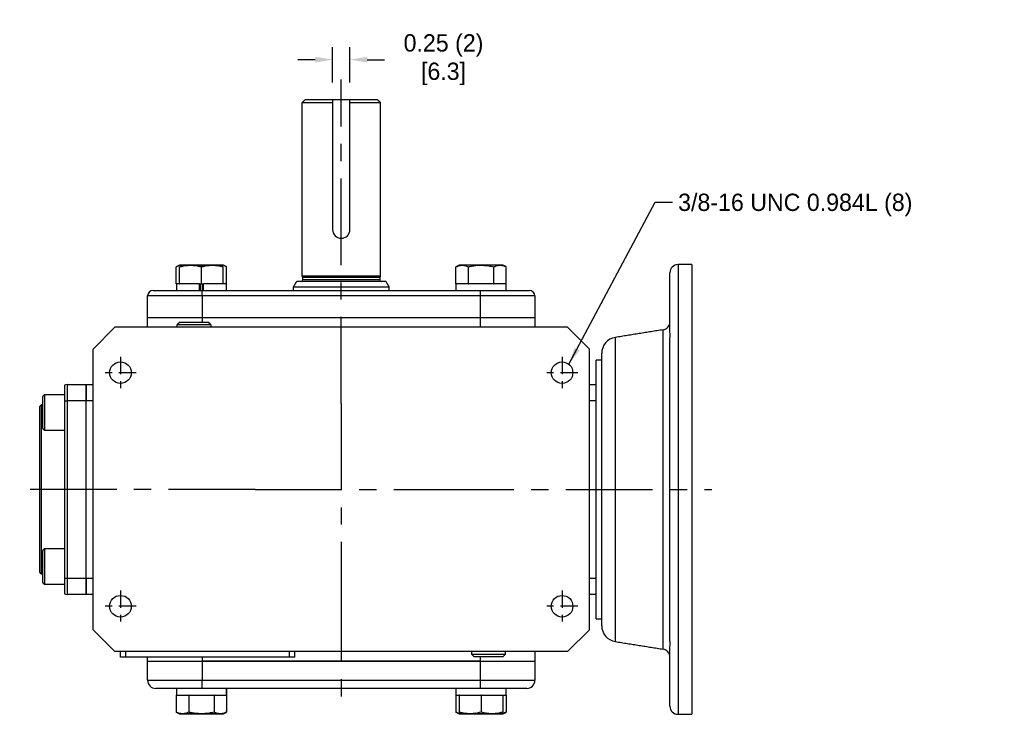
# Model space of a CAD drawing. Header units: inches. Extents: x 77.6 to 113, y 15.6 to 44.1.
# Tile 3 of 3: x 96.9 to 111.1, y 34.1 to 44.1. Entities that reach past the tile are written whole.
import ezdxf

# ---------------------------------------------------------------- set-up
doc = ezdxf.new("R2010")
doc.units = ezdxf.units.IN
doc.header["$MEASUREMENT"] = 0
doc.linetypes.add('CENTER', pattern=[2, 1.25, -0.25, 0.25, -0.25])
doc.layers.add('Centerline', color=40, linetype='CENTER')
doc.layers.add('Dimensions', color=140, linetype='Continuous')
doc.dimstyles.get("Standard").update_dxf_attribs({"dimtxt": 0.25, "dimasz": 0.25, "dimexe": 0.18, "dimexo": 0.25, "dimgap": 0.08, "dimtad": 0, "dimtih": 1, "dimtoh": 1, "dimrnd": 0.0005, "dimzin": 0, "dimdsep": 46, "dimtxsty": 'Standard', "dimcen": 0, "dimadec": 0, "dimazin": 0, "dimtfac": 1, "dimtofl": 0, "dimtmove": 0, "dimatfit": 3, "dimfxl": 0, "dimtolj": 1, "dimtzin": 0, "dimarcsym": 0})

# ---------------------------------------------------------------- blocks, each defined once
blk = doc.blocks.new('*D20')
at = {"layer": 'Defpoints', "color": 0}
for p in [(101.643, 43.572), (101.393, 42.993), (101.643, 42.993)]:
    blk.add_point(p, dxfattribs=at)
at = {"layer": 'Dimensions', "color": 0, "lineweight": -2}
for p, q in [((101.393, 43.243), (101.393, 43.752)), ((101.643, 43.243), (101.643, 43.752)), ((101.143, 43.572), (100.893, 43.572)), ((101.893, 43.572), (102.143, 43.572))]:
    blk.add_line(p, q, dxfattribs=at)
at = {"layer": 'Dimensions', "color": 0}
for points in [[(101.143, 43.614), (101.143, 43.53), (101.393, 43.572)], [(101.893, 43.614), (101.893, 43.53), (101.643, 43.572)]]:
    blk.add_solid(points, dxfattribs=at)
at = {"layer": 'Dimensions', "color": 0, "char_height": 0.25, "attachment_point": 5}
for s, insert in [('\\A1;0.25 (2)', (102.994, 43.777)), ('\\A1;[6.3]', (102.994, 43.367))]:
    blk.add_mtext(s, dxfattribs=dict(at, insert=insert))

msp = doc.modelspace()

# ---------------------------------------------------------------- linework, layer by layer
for p, q in [((100.9553, 42.9535), (101.3929, 42.9535)), ((101.3929, 42.9929), (100.9947, 42.9929)), ((101.3929, 42.9929), (101.3929, 41.1179)), ((101.6429, 42.9929), (101.3929, 42.9929)), ((101.6429, 41.1179), (101.6429, 42.9929)), ((102.0411, 42.9929), (101.6429, 42.9929)), ((101.6429, 42.9535), (102.0805, 42.9535)), ((99.1359, 40.3354), (99.1359, 40.5798)), ((99.1846, 40.3354), (99.1846, 40.5798)), ((99.8091, 40.6051), (99.1901, 40.6051)), ((99.1905, 40.6051), (99.8087, 40.6051)), ((99.4996, 40.3354), (99.4996, 40.5798)), ((99.8146, 40.3354), (99.8146, 40.5798)), ((99.8633, 40.3354), (99.8633, 40.5798)), ((103.1725, 40.3354), (103.1725, 40.5798)), ((103.8458, 40.6051), (103.2267, 40.6051)), ((103.3544, 40.3354), (103.3544, 40.5798)), ((103.7181, 40.3354), (103.7181, 40.5798)), ((103.8999, 40.3354), (103.8999, 40.5798)), ((106.3801, 40.611), (106.3801, 34.1149)), ((106.577, 40.611), (106.577, 34.1149)), ((102.1614, 40.3669), (100.8744, 40.3669)), ((102.0805, 40.4456), (100.9553, 40.4456)), ((102.0746, 40.4236), (100.9612, 40.4236)), ((102.0746, 40.3905), (100.9612, 40.3905)), ((106.262, 39.6474), (106.262, 40.4929)), ((98.8014, 40.237), (99.51, 40.237)), ((99.1359, 40.3354), (99.1374, 40.3354)), ((99.4712, 40.3354), (99.1374, 40.3354)), ((99.1846, 40.3354), (99.1872, 40.3354)), ((99.4712, 40.237), (99.4712, 40.3354)), ((99.4722, 40.3354), (99.4712, 40.3354)), ((99.4722, 40.3354), (99.4996, 40.3354)), ((99.4838, 40.3354), (99.4838, 40.237)), ((99.4996, 40.3354), (99.527, 40.3354)), ((99.51, 40.237), (103.5258, 40.237)), ((99.51, 40.1582), (99.51, 40.237)), ((99.5154, 40.3354), (99.5154, 40.237)), ((99.527, 40.3354), (99.528, 40.3354)), ((99.528, 40.237), (99.528, 40.3354)), ((99.8618, 40.3354), (99.528, 40.3354)), ((99.812, 40.3354), (99.8146, 40.3354)), ((99.8618, 40.3354), (99.8633, 40.3354)), ((100.8289, 40.2881), (102.2069, 40.2881)), ((103.1725, 40.3354), (103.174, 40.3354)), ((103.8973, 40.3354), (103.174, 40.3354)), ((103.3529, 40.3354), (103.3544, 40.3354)), ((103.3544, 40.3354), (103.3574, 40.3354)), ((103.5258, 40.237), (104.2344, 40.237)), ((103.5258, 40.1582), (103.5258, 40.237)), ((103.7151, 40.3354), (103.7181, 40.3354)), ((103.7181, 40.3354), (103.7196, 40.3354)), ((103.8973, 40.237), (103.8973, 40.3354)), ((103.8973, 40.3354), (103.8999, 40.3354)), ((98.7226, 39.8433), (98.7226, 40.1582)), ((99.51, 40.1582), (98.7226, 40.1582)), ((99.51, 40.1582), (99.51, 39.8433)), ((103.5258, 40.1582), (99.51, 40.1582)), ((103.5258, 39.8433), (103.5258, 40.1582)), ((104.3132, 40.1582), (103.5258, 40.1582)), ((104.3132, 40.1582), (104.3132, 39.8433)), ((99.51, 39.8433), (98.7226, 39.8433)), ((98.7226, 39.7055), (98.7226, 39.8433)), ((99.51, 39.8433), (98.7226, 39.8433)), ((103.5258, 39.8433), (99.51, 39.8433)), ((103.5258, 39.8433), (99.51, 39.8433)), ((99.51, 39.8433), (99.51, 39.7795)), ((104.3132, 39.8433), (103.5258, 39.8433)), ((104.3132, 39.8433), (103.5258, 39.8433)), ((103.5258, 39.7055), (103.5258, 39.8433)), ((104.3132, 39.8433), (104.3132, 39.7055)), ((97.9352, 39.3905), (98.2502, 39.7055)), ((104.7856, 39.7055), (98.2502, 39.7055)), ((99.6388, 39.7413), (99.145, 39.7413)), ((99.1833, 39.7795), (99.6006, 39.7795)), ((104.7856, 39.7055), (105.1006, 39.3905)), ((106.1626, 35.056), (106.1626, 39.6699)), ((106.262, 39.6495), (106.262, 39.6566)), ((105.4767, 35.1658), (105.4767, 39.5601)), ((97.9352, 35.3354), (97.9352, 39.3905)), ((105.1006, 35.3354), (105.1006, 39.3905)), ((106.262, 39.2235), (106.262, 39.5037)), ((106.262, 35.2234), (106.262, 39.5025)), ((105.199, 38.8787), (105.199, 39.233)), ((105.2778, 35.399), (105.2778, 39.3269)), ((97.5219, 38.8681), (97.5219, 38.6425)), ((97.5612, 38.8787), (97.8368, 38.8787)), ((97.5612, 38.8787), (97.5612, 38.6425)), ((97.8368, 38.6425), (97.8368, 38.8787)), ((97.8368, 38.8787), (97.8368, 38.6425)), ((97.8368, 38.8787), (97.9352, 38.8787)), ((105.1006, 38.8787), (105.199, 38.8787)), ((105.199, 38.6425), (105.199, 38.8787)), ((97.2069, 38.7068), (97.2069, 38.2462)), ((97.2325, 38.7324), (97.2325, 38.2206)), ((97.1675, 36.1622), (97.1675, 38.5637)), ((97.1872, 38.5834), (97.1872, 36.1425)), ((97.5219, 38.6425), (97.5219, 36.0834)), ((97.5219, 38.6425), (97.5612, 38.6425)), ((97.8368, 38.6425), (97.5612, 38.6425)), ((97.5612, 38.6425), (97.5612, 36.0834)), ((97.8368, 36.0834), (97.8368, 38.6425)), ((97.8368, 36.0834), (97.8368, 38.6425)), ((97.9352, 38.6425), (97.8368, 38.6425)), ((105.199, 38.6425), (105.1006, 38.6425)), ((105.199, 38.4583), (105.199, 38.6425)), ((105.199, 36.2676), (105.199, 38.4583)), ((97.2069, 36.4797), (97.2069, 36.2494)), ((97.2325, 36.5053), (97.2325, 36.2494)), ((97.2069, 36.2494), (97.2069, 36.0191)), ((97.2325, 36.2494), (97.2325, 35.9935)), ((105.199, 36.0834), (105.199, 36.2676)), ((97.5219, 36.0834), (97.5219, 35.8577)), ((97.5219, 36.0834), (97.5612, 36.0834)), ((97.5612, 36.0834), (97.8368, 36.0834)), ((97.5612, 36.0834), (97.5612, 35.8472)), ((97.8368, 35.8472), (97.8368, 36.0834)), ((97.8368, 36.0834), (97.8368, 35.8472)), ((97.8368, 36.0834), (97.9352, 36.0834)), ((105.1006, 36.0834), (105.199, 36.0834)), ((105.199, 35.8472), (105.199, 36.0834)), ((97.8368, 35.8472), (97.5612, 35.8472)), ((97.9352, 35.8472), (97.8368, 35.8472)), ((105.199, 35.8472), (105.1006, 35.8472)), ((105.199, 35.4929), (105.199, 35.8472)), ((106.262, 35.2229), (106.262, 35.5024)), ((98.2502, 35.0204), (97.9352, 35.3354)), ((105.1006, 35.3354), (104.7856, 35.0204)), ((104.7856, 35.0204), (98.2502, 35.0204)), ((98.3289, 34.9417), (98.3289, 35.0204)), ((98.4077, 34.9417), (98.4077, 35.0204)), ((100.7699, 34.9417), (100.7699, 35.0204)), ((100.8486, 34.9417), (100.8486, 35.0204)), ((103.397, 34.9846), (103.872, 34.9846)), ((103.872, 34.9846), (103.8908, 34.9846)), ((104.3132, 35.0204), (104.3132, 34.8826)), ((106.262, 34.233), (106.262, 35.0785)), ((106.262, 35.0693), (106.262, 35.075)), ((98.4077, 34.9417), (98.3289, 34.9417)), ((100.7699, 34.9417), (98.4077, 34.9417)), ((98.7226, 34.8826), (98.7226, 34.9417)), ((98.7226, 34.607), (98.7226, 34.8826)), ((98.7226, 34.8826), (99.51, 34.8826)), ((98.7226, 34.8826), (99.51, 34.8826)), ((99.51, 34.9417), (99.51, 34.8826)), ((99.51, 34.8826), (103.5258, 34.8826)), ((103.5258, 34.8826), (99.51, 34.8826)), ((99.51, 34.8826), (99.51, 34.607)), ((100.8486, 34.9417), (100.7699, 34.9417)), ((103.8366, 34.9464), (103.4352, 34.9464)), ((103.5258, 34.8826), (103.5258, 34.9464)), ((103.5258, 34.8826), (104.3132, 34.8826)), ((103.5258, 34.8826), (104.3132, 34.8826)), ((103.5258, 34.607), (103.5258, 34.8826)), ((103.8526, 34.9464), (103.8366, 34.9464)), ((104.3132, 34.8826), (104.3132, 34.607)), ((98.7226, 34.607), (99.51, 34.607)), ((99.51, 34.4889), (99.51, 34.607)), ((99.51, 34.607), (103.5258, 34.607)), ((103.5258, 34.4889), (103.5258, 34.607)), ((103.5258, 34.607), (104.3132, 34.607)), ((99.51, 34.4889), (98.8407, 34.4889)), ((103.5258, 34.4889), (99.51, 34.4889)), ((99.8607, 34.4889), (99.8607, 34.3905)), ((104.1951, 34.4889), (103.5258, 34.4889)), ((99.1359, 34.3905), (99.1359, 34.1461)), ((99.1374, 34.3905), (99.1359, 34.3905)), ((99.1374, 34.3905), (99.8607, 34.3905)), ((99.3178, 34.3905), (99.3163, 34.3905)), ((99.3178, 34.3905), (99.3178, 34.1461)), ((99.3207, 34.3905), (99.3178, 34.3905)), ((99.6814, 34.3905), (99.6785, 34.3905)), ((99.6814, 34.3905), (99.6814, 34.1461)), ((99.6829, 34.3905), (99.6814, 34.3905)), ((99.8633, 34.3905), (99.8607, 34.3905)), ((99.8633, 34.3905), (99.8633, 34.1461)), ((103.1725, 34.3905), (103.1725, 34.1461)), ((103.174, 34.3905), (103.1725, 34.3905)), ((103.174, 34.3905), (103.8984, 34.3905)), ((103.2213, 34.3905), (103.2213, 34.1461)), ((103.2238, 34.3905), (103.2213, 34.3905)), ((103.5362, 34.3905), (103.5336, 34.3905)), ((103.5362, 34.3905), (103.5362, 34.1461)), ((103.5388, 34.3905), (103.5362, 34.3905)), ((103.8512, 34.3905), (103.8486, 34.3905)), ((103.8512, 34.3905), (103.8512, 34.1461)), ((103.8999, 34.3905), (103.8984, 34.3905)), ((103.8999, 34.3905), (103.8999, 34.1461)), ((99.1901, 34.1208), (99.8091, 34.1208)), ((99.8087, 34.1208), (99.1905, 34.1208)), ((103.2267, 34.1208), (103.8458, 34.1208))]:
    msp.add_line(p, q)
for centre, radius in [((98.3305, 39.0503), 0.1562), ((104.7053, 39.0503), 0.1562), ((98.3305, 35.6755), 0.1562), ((104.7053, 35.6755), 0.1563)]:
    msp.add_circle(centre, radius)
for centre, radius, start, end in [((101.5179, 41.1179), 0.125, 180, 0), ((106.3801, 40.4929), 0.1181, 90, 180), ((100.9376, 40.3905), 0.0236, 270, 0), ((102.0982, 40.3905), 0.0236, 180, 270), ((98.8014, 40.1582), 0.0787, 90, 180), ((104.2344, 40.1582), 0.0787, 0, 90), ((106.1439, 39.7865), 0.1181, 279.09028, 0), ((105.514, 39.3269), 0.2362, 99.09028, 180), ((97.5612, 38.8), 0.0787, 90, 120), ((97.5612, 35.9259), 0.0787, 240, 270), ((105.514, 35.399), 0.2362, 180, 260.90972), ((106.1439, 34.9394), 0.1181, 0, 80.90972), ((98.8407, 34.607), 0.1181, 180, 270), ((104.1951, 34.607), 0.1181, 270, 0), ((106.3801, 34.233), 0.1181, 180, 270)]:
    msp.add_arc(centre, radius, start, end)
for points in [[(100.9553, 42.9535), (100.9947, 42.9929)], [(100.9553, 40.4456), (100.9553, 42.9535)], [(102.0411, 42.9929), (102.0805, 42.9535)], [(102.0805, 42.9535), (102.0805, 40.4456)], [(99.1901, 40.6051), (99.1359, 40.5798)], [(99.8633, 40.5798), (99.8091, 40.6051)], [(103.2267, 40.6051), (103.1725, 40.5798)], [(103.8999, 40.5798), (103.8458, 40.6051)], [(106.577, 40.611), (106.3801, 40.611)], [(100.8289, 40.2881), (100.8744, 40.3669)], [(100.9612, 40.4236), (100.9553, 40.4456)], [(100.9612, 40.3905), (100.9612, 40.4236)], [(102.0805, 40.4456), (102.0746, 40.4236)], [(102.0746, 40.4236), (102.0746, 40.3905)], [(102.1614, 40.3669), (102.2069, 40.2881)], [(99.1374, 40.3354), (99.1374, 40.237)], [(99.8618, 40.237), (99.8618, 40.3354)], [(100.8289, 40.237), (100.8289, 40.2881)], [(102.2069, 40.2881), (102.2069, 40.237)], [(103.174, 40.3354), (103.174, 40.237)], [(103.8984, 40.237), (103.8984, 40.3354)], [(99.1833, 39.7795), (99.145, 39.7413)], [(99.145, 39.7413), (99.1461, 39.7055)], [(99.6388, 39.7413), (99.6006, 39.7795)], [(99.6377, 39.7055), (99.6388, 39.7413)], [(106.1626, 39.6699), (105.4767, 39.5601)], [(105.2778, 39.233), (105.199, 39.233)], [(97.2325, 38.7324), (97.2069, 38.7068)], [(97.5219, 38.7324), (97.2325, 38.7324)], [(97.1872, 38.5834), (97.1675, 38.5637)], [(97.2069, 38.5834), (97.1872, 38.5834)], [(97.2069, 38.2462), (97.2325, 38.2206)], [(97.2325, 38.2206), (97.5219, 38.2206)], [(97.2325, 36.5053), (97.2069, 36.4797)], [(97.5219, 36.5053), (97.2325, 36.5053)], [(97.1675, 36.1622), (97.1872, 36.1425)], [(97.1872, 36.1425), (97.2069, 36.1425)], [(97.2069, 36.0191), (97.2325, 35.9935)], [(97.2325, 35.9935), (97.5219, 35.9935)], [(105.199, 35.4929), (105.2778, 35.4929)], [(105.4767, 35.1658), (106.1626, 35.056)], [(103.3981, 35.0204), (103.397, 34.9846)], [(103.397, 34.9846), (103.4352, 34.9464)], [(103.8526, 34.9464), (103.8908, 34.9846)], [(103.8908, 34.9846), (103.8897, 35.0204)], [(99.1374, 34.4889), (99.1374, 34.3905)], [(99.8618, 34.3905), (99.8618, 34.4889)], [(103.174, 34.4889), (103.174, 34.3905)], [(103.8984, 34.3905), (103.8984, 34.4889)], [(99.1359, 34.1461), (99.1901, 34.1208)], [(99.8091, 34.1208), (99.8633, 34.1461)], [(103.1725, 34.1461), (103.2267, 34.1208)], [(103.8458, 34.1208), (103.8999, 34.1461)], [(106.3801, 34.1149), (106.577, 34.1149)]]:
    msp.add_open_spline(points, degree=1)
for points, knots in [([(99.1846, 40.5798), (99.2221, 40.5884), (99.2982, 40.6057), (99.4052, 40.6022), (99.4716, 40.5865), (99.4996, 40.5798)], [0, 0, 0, 0, 0.3599189, 0.7307365, 1, 1, 1, 1]), ([(99.4996, 40.5798), (99.4621, 40.5884), (99.386, 40.6057), (99.279, 40.6022), (99.2126, 40.5865), (99.1846, 40.5798)], [0, 0, 0, 0, 0.3599186, 0.7307365, 1, 1, 1, 1]), ([(99.4996, 40.5798), (99.5371, 40.5884), (99.6132, 40.6057), (99.7202, 40.6022), (99.7866, 40.5865), (99.8146, 40.5798)], [0, 0, 0, 0, 0.3599188, 0.7307366, 1, 1, 1, 1]), ([(99.8146, 40.5798), (99.7771, 40.5884), (99.701, 40.6057), (99.594, 40.6022), (99.5275, 40.5865), (99.4996, 40.5798)], [0, 0, 0, 0, 0.3599188, 0.7307362, 1, 1, 1, 1]), ([(103.1725, 40.5798), (103.1942, 40.5884), (103.2381, 40.6057), (103.2999, 40.6022), (103.3383, 40.5865), (103.3544, 40.5798)], [0, 0, 0, 0, 0.3599186, 0.7307365, 1, 1, 1, 1]), ([(103.3544, 40.5798), (103.3697, 40.5832), (103.4245, 40.5953), (103.5222, 40.6061), (103.6293, 40.5987), (103.6941, 40.5849), (103.7181, 40.5798)], [0, 0, 0, 0, 0.1280923, 0.4589871, 0.7995496, 1, 1, 1, 1]), ([(103.7181, 40.5798), (103.7397, 40.5884), (103.7836, 40.6057), (103.8454, 40.6022), (103.8838, 40.5865), (103.8999, 40.5798)], [0, 0, 0, 0, 0.3599189, 0.7307365, 1, 1, 1, 1]), ([(106.262, 39.5025), (106.2622, 39.5139), (106.2629, 39.5468), (106.2656, 39.5952), (106.2629, 39.6312), (106.2622, 39.6434), (106.262, 39.6474)], [0, 0, 0, 0, 0.1704147, 0.4909005, 0.8306199, 1, 1, 1, 1]), ([(106.262, 35.0785), (106.2622, 35.0825), (106.2629, 35.0943), (106.2656, 35.1297), (106.2629, 35.178), (106.2622, 35.2121), (106.262, 35.2234)], [0, 0, 0, 0, 0.1704147, 0.4909003, 0.8306193, 1, 1, 1, 1]), ([(99.3178, 34.1461), (99.2961, 34.1375), (99.2522, 34.1202), (99.1904, 34.1236), (99.152, 34.1394), (99.1359, 34.1461)], [0, 0, 0, 0, 0.3599189, 0.7307365, 1, 1, 1, 1]), ([(99.6814, 34.1461), (99.6574, 34.1409), (99.5939, 34.1274), (99.4868, 34.1198), (99.3891, 34.1304), (99.3331, 34.1427), (99.3178, 34.1461)], [0, 0, 0, 0, 0.2004498, 0.5311741, 0.871908, 1, 1, 1, 1]), ([(99.8633, 34.1461), (99.8416, 34.1375), (99.7977, 34.1202), (99.7359, 34.1236), (99.6976, 34.1394), (99.6814, 34.1461)], [0, 0, 0, 0, 0.3599186, 0.7307365, 1, 1, 1, 1]), ([(103.3018, 34.1293), (103.2976, 34.1279), (103.271, 34.1187), (103.227, 34.1243), (103.1887, 34.1396), (103.1725, 34.1461)], [0, 0, 0, 0, 0.0982381, 0.6206547, 1, 1, 1, 1]), ([(103.5362, 34.1461), (103.4987, 34.1375), (103.4227, 34.1202), (103.3157, 34.1236), (103.2492, 34.1394), (103.2213, 34.1461)], [0, 0, 0, 0, 0.3599188, 0.7307366, 1, 1, 1, 1]), ([(103.613, 34.1301), (103.5924, 34.1272), (103.5385, 34.1197), (103.4843, 34.1263), (103.4508, 34.1303)], [0, 0, 0, 0, 0.3809899, 1, 1, 1, 1]), ([(103.8512, 34.1461), (103.8137, 34.1375), (103.7376, 34.1202), (103.6306, 34.1236), (103.5642, 34.1394), (103.5362, 34.1461)], [0, 0, 0, 0, 0.3599189, 0.7307365, 1, 1, 1, 1]), ([(103.8999, 34.1461), (103.8783, 34.1378), (103.8344, 34.121), (103.7878, 34.1208), (103.7643, 34.1294), (103.7631, 34.1299)], [0, 0, 0, 0, 0.4793834, 0.9732833, 1, 1, 1, 1])]:
    msp.add_open_spline(points, degree=3, knots=knots)
at = {"layer": 'Centerline'}
for p, q in [((101.5179, 38.605), (101.5179, 43.2845)), ((101.5179, 38.605), (101.5179, 36.1208)), ((100.2758, 37.3629), (96.8759, 37.3629)), ((100.2758, 37.3629), (102.76, 37.3629)), ((102.76, 37.3629), (106.8686, 37.3629)), ((101.5179, 36.1208), (101.5179, 34.359))]:
    msp.add_line(p, q, dxfattribs=at)
at = {"layer": 'Centerline', "ltscale": 0.2}
for p, q in [((98.3305, 39.2788), (98.3305, 38.8218)), ((104.7053, 39.2788), (104.7053, 38.8218)), ((98.559, 39.0503), (98.102, 39.0503)), ((104.9338, 39.0503), (104.4768, 39.0503)), ((98.3305, 35.904), (98.3305, 35.447)), ((104.7053, 35.904), (104.7053, 35.447)), ((98.559, 35.6755), (98.102, 35.6755)), ((104.9338, 35.6755), (104.4768, 35.6755))]:
    msp.add_line(p, q, dxfattribs=at)

# ---------------------------------------------------------------- texts
at = {"layer": 'Dimensions', "insert": (106.3811, 41.6364), "char_height": 0.25, "attachment_point": 1}
msp.add_mtext('3/8-16 UNC 0.984L (8)', dxfattribs=at)

# ---------------------------------------------------------------- dimensions: what is measured, and where the dimension line sits
at = {"layer": 'Dimensions'}
dim = msp.add_linear_dim(base=(101.6429, 43.5719), p1=(101.3929, 42.9929), p2=(101.6429, 42.9929), dimstyle='Standard', override={"dimpost": ' (2)\\X'}, dxfattribs=at)
dim.commit()
dim.dimension.update_dxf_attribs({"geometry": '*D20', "text_midpoint": (102.9937, 43.5719)})

# ---------------------------------------------------------------- leaders
at = {"layer": 'Dimensions', "annotation_type": 0, "has_hookline": 1, "hookline_direction": 0, "text_width": 4.7083}
msp.add_leader([(104.8043, 39.1713), (106.0511, 41.5114), (106.3011, 41.5114)], dimstyle='Standard', override={"dimgap": 0.08, "dimtad": 0}, dxfattribs=at)

doc.saveas('drawing.dxf')
